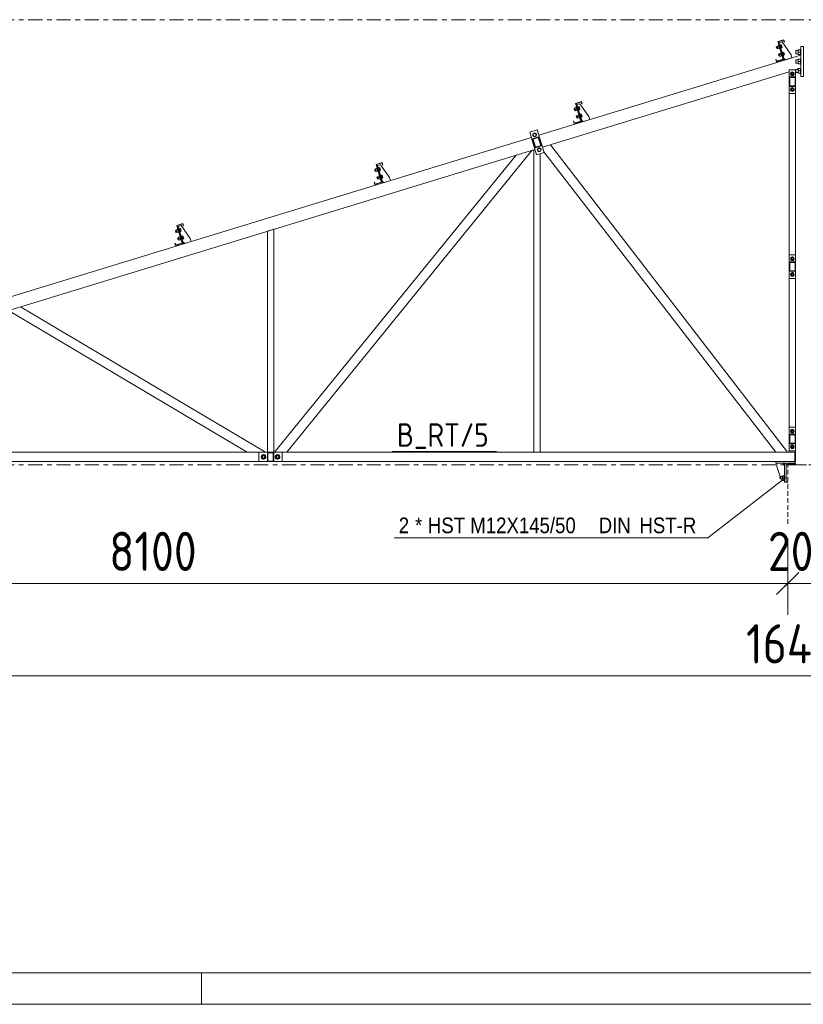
# Model space of a CAD drawing. Header units: millimetres. Extents: x 581 to 1768, y 561 to 1400.
# Tile 29 of 91: x 985 to 1085, y 561 to 687. Entities that reach past the tile are written whole.
import ezdxf

# ---------------------------------------------------------------- set-up
doc = ezdxf.new("R2010")
doc.units = ezdxf.units.MM
doc.header["$LTSCALE"] = 0.6
for name, pattern in [('VERDECKT2', [1.5, 1, -0.5]), ('XKITLINE00', [0]), ('XKITLINE03', [6, 3, -1, 1, -1])]:
    doc.linetypes.add(name, pattern=pattern)
for name, color, linetype, lineweight in [('Bolt', 7, 'Continuous', 0), ('BoltMark', 3, 'Continuous', 0), ('DrawingSheet', 5, 'Continuous', 0), ('Part', 2, 'Continuous', 0), ('PartMark', 3, 'Continuous', 0), ('S-GRID', 1, 'Continuous', 0), ('Z-DIMENSIONS', 1, 'Continuous', 0)]:
    doc.layers.add(name, color=color, linetype=linetype, lineweight=lineweight)
doc.styles.add('ARIAL', font='ARIAL.TTF')
doc.styles.add('ISOCPEUR', font='ISOCPEUR.TTF')

msp = doc.modelspace()

# ---------------------------------------------------------------- linework, layer by layer
at = {"layer": 'Bolt', "color": 3, "linetype": 'XKITLINE00', "lineweight": 0}
for p, q in [((1081.53, 683.19), (1081.65, 683.22)), ((1081.53, 683.19), (1081.54, 683.17)), ((1081.54, 683.17), (1081.6, 682.96)), ((1081.55, 683.2), (1081.65, 683.23)), ((1081.55, 683.2), (1081.65, 683.23)), ((1081.55, 683.2), (1081.56, 683.18)), ((1081.55, 683.2), (1081.56, 683.18)), ((1081.56, 683.18), (1081.62, 682.97)), ((1081.56, 683.18), (1081.62, 682.97)), ((1081.6, 682.96), (1081.72, 682.99)), ((1081.62, 682.97), (1081.72, 683)), ((1081.62, 682.97), (1081.72, 683)), ((1081.63, 683.29), (1081.82, 683.35)), ((1081.63, 683.29), (1081.82, 683.35)), ((1081.63, 683.29), (1081.82, 683.35)), ((1081.63, 683.29), (1081.74, 682.93)), ((1081.63, 683.29), (1081.74, 682.93)), ((1081.63, 683.29), (1081.74, 682.93)), ((1081.68, 683.11), (1081.87, 683.17)), ((1081.68, 683.11), (1081.87, 683.17)), ((1081.68, 683.11), (1081.87, 683.17)), ((1081.74, 682.93), (1081.93, 682.99)), ((1081.74, 682.93), (1081.93, 682.99)), ((1081.74, 682.93), (1081.93, 682.99)), ((1081.8, 683.4), (1081.85, 683.41)), ((1081.8, 683.4), (1081.85, 683.41)), ((1081.8, 683.4), (1081.85, 683.41)), ((1081.8, 683.4), (1081.94, 682.94)), ((1081.8, 683.4), (1081.94, 682.94)), ((1081.8, 683.4), (1081.94, 682.94)), ((1081.89, 683.42), (1081.94, 683.44)), ((1081.92, 682.33), (1082.11, 682.39)), ((1081.92, 682.34), (1082.11, 682.39)), ((1081.92, 682.34), (1082.11, 682.39)), ((1081.92, 682.34), (1082.03, 681.97)), ((1081.92, 682.34), (1082.03, 681.97)), ((1081.92, 682.33), (1082.03, 681.97)), ((1081.93, 683.31), (1081.93, 683.31)), ((1081.94, 683.44), (1082.08, 682.98)), ((1081.94, 682.94), (1081.99, 682.95)), ((1081.94, 682.94), (1081.99, 682.95)), ((1081.94, 682.94), (1081.99, 682.95)), ((1081.95, 683.38), (1082.1, 683.43)), ((1081.99, 683.45), (1082.03, 683.47)), ((1082, 683.08), (1082, 683.08)), ((1082.01, 683.21), (1082.15, 683.25)), ((1082.03, 683.47), (1082.17, 683.01)), ((1082.03, 682.97), (1082.08, 682.98)), ((1082.05, 683.41), (1082.19, 683.45)), ((1082.06, 683.04), (1082.2, 683.08)), ((1082.1, 683.43), (1082.2, 683.08)), ((1082.1, 683.24), (1082.25, 683.28)), ((1082.1, 682.44), (1082.14, 682.46)), ((1082.1, 682.44), (1082.14, 682.46)), ((1082.1, 682.44), (1082.14, 682.45)), ((1082.1, 682.44), (1082.24, 681.98)), ((1082.1, 682.44), (1082.24, 681.98)), ((1082.1, 682.44), (1082.24, 681.98)), ((1082.13, 682.99), (1082.17, 683.01)), ((1082.16, 683.06), (1082.3, 683.11)), ((1082.18, 682.47), (1082.23, 682.48)), ((1082.19, 683.45), (1082.3, 683.11)), ((1082.22, 682.35), (1082.22, 682.35)), ((1082.23, 682.48), (1082.37, 682.02)), ((1082.25, 682.43), (1082.39, 682.47)), ((1082.28, 682.5), (1082.33, 682.51)), ((1082.3, 682.25), (1082.44, 682.3)), ((1082.33, 682.51), (1082.47, 682.05)), ((1082.34, 682.45), (1082.49, 682.5)), ((1082.39, 682.47), (1082.5, 682.13)), ((1082.4, 682.28), (1082.54, 682.32)), ((1082.49, 682.5), (1082.59, 682.15)), ((1084.05, 682.71), (1084.05, 682.31)), ((1084.05, 682.71), (1084.31, 682.71)), ((1084.05, 682.31), (1084.31, 682.31)), ((1084.31, 682.81), (1084.31, 682.21)), ((1084.31, 682.81), (1084.63, 682.81)), ((1084.31, 682.51), (1084.63, 682.51)), ((1084.63, 682.88), (1084.63, 682.14)), ((1084.63, 682.88), (1084.69, 682.88)), ((1081.83, 682.23), (1081.94, 682.27)), ((1081.83, 682.23), (1081.83, 682.22)), ((1081.83, 682.22), (1081.9, 682)), ((1081.84, 682.24), (1081.94, 682.27)), ((1081.84, 682.24), (1081.94, 682.27)), ((1081.84, 682.24), (1081.85, 682.22)), ((1081.84, 682.24), (1081.85, 682.22)), ((1081.85, 682.22), (1081.91, 682.01)), ((1081.85, 682.22), (1081.91, 682.01)), ((1081.9, 682), (1082.01, 682.04)), ((1081.91, 682.01), (1082.01, 682.04)), ((1081.91, 682.01), (1082.01, 682.04)), ((1081.97, 682.15), (1082.17, 682.21)), ((1081.97, 682.15), (1082.17, 682.21)), ((1081.98, 682.15), (1082.17, 682.21)), ((1082.03, 681.97), (1082.22, 682.03)), ((1082.03, 681.97), (1082.22, 682.03)), ((1082.03, 681.97), (1082.22, 682.03)), ((1082.24, 681.98), (1082.28, 682)), ((1082.24, 681.98), (1082.28, 682)), ((1082.24, 681.98), (1082.28, 682)), ((1082.32, 682.01), (1082.37, 682.02)), ((1082.35, 682.08), (1082.5, 682.13)), ((1082.42, 682.04), (1082.47, 682.05)), ((1082.45, 682.11), (1082.59, 682.15)), ((1084.05, 681.51), (1084.05, 681.11)), ((1084.05, 681.51), (1084.31, 681.51)), ((1084.05, 681.11), (1084.31, 681.11)), ((1084.31, 682.21), (1084.63, 682.21)), ((1084.31, 681.61), (1084.31, 681.01)), ((1084.31, 681.61), (1084.63, 681.61)), ((1084.31, 681.31), (1084.63, 681.31)), ((1084.63, 682.14), (1084.69, 682.14)), ((1084.63, 681.68), (1084.63, 680.94)), ((1084.63, 681.68), (1084.69, 681.68)), ((1083.59, 679.96), (1083.4, 679.85)), ((1083.4, 679.85), (1083.4, 679.63)), ((1083.78, 679.85), (1083.59, 679.96)), ((1083.78, 679.63), (1083.78, 679.85)), ((1084.05, 680.31), (1084.05, 679.91)), ((1084.05, 680.31), (1084.31, 680.31)), ((1084.05, 679.91), (1084.31, 679.91)), ((1084.31, 681.01), (1084.63, 681.01)), ((1084.31, 680.41), (1084.31, 679.81)), ((1084.31, 680.41), (1084.63, 680.41)), ((1084.31, 680.11), (1084.63, 680.11)), ((1084.31, 679.81), (1084.63, 679.81)), ((1084.63, 680.94), (1084.69, 680.94)), ((1084.63, 680.48), (1084.63, 679.74)), ((1084.63, 680.48), (1084.69, 680.48)), ((1083.4, 679.63), (1083.59, 679.52)), ((1083.59, 679.52), (1083.78, 679.63)), ((1084.63, 679.74), (1084.69, 679.74)), ((1083.59, 677.96), (1083.4, 677.85)), ((1083.4, 677.85), (1083.4, 677.63)), ((1083.4, 677.63), (1083.59, 677.52)), ((1083.78, 677.85), (1083.59, 677.96)), ((1083.59, 677.52), (1083.78, 677.63)), ((1083.78, 677.63), (1083.78, 677.85)), ((1055.71, 675.29), (1055.83, 675.33)), ((1055.71, 675.29), (1055.72, 675.28)), ((1055.72, 675.28), (1055.78, 675.06)), ((1055.73, 675.3), (1055.83, 675.33)), ((1055.73, 675.3), (1055.83, 675.33)), ((1055.73, 675.3), (1055.74, 675.29)), ((1055.73, 675.3), (1055.74, 675.29)), ((1055.74, 675.29), (1055.8, 675.07)), ((1055.74, 675.29), (1055.8, 675.07)), ((1055.78, 675.06), (1055.9, 675.1)), ((1055.8, 675.07), (1055.9, 675.1)), ((1055.8, 675.07), (1055.9, 675.1)), ((1055.81, 675.4), (1056, 675.46)), ((1055.81, 675.4), (1056, 675.46)), ((1055.81, 675.4), (1056, 675.45)), ((1055.81, 675.4), (1055.92, 675.03)), ((1055.81, 675.4), (1055.92, 675.03)), ((1055.81, 675.4), (1055.92, 675.03)), ((1055.86, 675.22), (1056.05, 675.28)), ((1055.86, 675.22), (1056.05, 675.28)), ((1055.86, 675.21), (1056.05, 675.27)), ((1055.92, 675.03), (1056.11, 675.09)), ((1055.92, 675.03), (1056.11, 675.09)), ((1055.92, 675.03), (1056.11, 675.09)), ((1055.98, 675.5), (1056.03, 675.52)), ((1055.98, 675.5), (1056.03, 675.52)), ((1055.98, 675.5), (1056.03, 675.52)), ((1055.98, 675.5), (1056.12, 675.04)), ((1055.98, 675.5), (1056.12, 675.05)), ((1055.98, 675.5), (1056.12, 675.05)), ((1056.07, 675.53), (1056.12, 675.55)), ((1056.11, 675.41), (1056.11, 675.41)), ((1056.12, 675.55), (1056.26, 675.09)), ((1056.12, 675.04), (1056.17, 675.06)), ((1056.12, 675.05), (1056.17, 675.06)), ((1056.12, 675.05), (1056.17, 675.06)), ((1056.13, 675.49), (1056.28, 675.53)), ((1056.17, 675.56), (1056.21, 675.57)), ((1056.18, 675.18), (1056.18, 675.18)), ((1056.19, 675.32), (1056.33, 675.36)), ((1056.21, 675.57), (1056.35, 675.11)), ((1056.21, 675.07), (1056.26, 675.09)), ((1056.23, 675.52), (1056.37, 675.56)), ((1056.24, 675.14), (1056.38, 675.19)), ((1056.28, 675.53), (1056.38, 675.19)), ((1056.28, 675.34), (1056.43, 675.39)), ((1056.31, 675.1), (1056.35, 675.11)), ((1056.34, 675.17), (1056.48, 675.21)), ((1056.37, 675.56), (1056.48, 675.21)), ((1056.01, 674.34), (1056.12, 674.37)), ((1056.01, 674.34), (1056.01, 674.32)), ((1056.01, 674.32), (1056.08, 674.11)), ((1056.02, 674.35), (1056.12, 674.37)), ((1056.02, 674.35), (1056.12, 674.37)), ((1056.02, 674.35), (1056.03, 674.33)), ((1056.02, 674.35), (1056.03, 674.33)), ((1056.03, 674.33), (1056.09, 674.12)), ((1056.03, 674.33), (1056.09, 674.12)), ((1056.08, 674.11), (1056.19, 674.14)), ((1056.09, 674.12), (1056.19, 674.15)), ((1056.09, 674.12), (1056.19, 674.15)), ((1056.1, 674.44), (1056.29, 674.5)), ((1056.1, 674.44), (1056.29, 674.5)), ((1056.1, 674.44), (1056.29, 674.5)), ((1056.1, 674.44), (1056.21, 674.08)), ((1056.1, 674.44), (1056.21, 674.08)), ((1056.1, 674.44), (1056.21, 674.08)), ((1056.15, 674.26), (1056.35, 674.32)), ((1056.15, 674.26), (1056.35, 674.32)), ((1056.16, 674.26), (1056.35, 674.32)), ((1056.21, 674.08), (1056.4, 674.14)), ((1056.21, 674.08), (1056.4, 674.14)), ((1056.21, 674.08), (1056.4, 674.13)), ((1056.28, 674.55), (1056.32, 674.56)), ((1056.28, 674.55), (1056.32, 674.56)), ((1056.28, 674.55), (1056.32, 674.56)), ((1056.28, 674.55), (1056.42, 674.09)), ((1056.28, 674.55), (1056.42, 674.09)), ((1056.28, 674.55), (1056.42, 674.09)), ((1056.36, 674.57), (1056.41, 674.59)), ((1056.4, 674.46), (1056.4, 674.46)), ((1056.41, 674.59), (1056.55, 674.13)), ((1056.42, 674.09), (1056.46, 674.1)), ((1056.42, 674.09), (1056.46, 674.1)), ((1056.42, 674.09), (1056.46, 674.1)), ((1056.43, 674.53), (1056.57, 674.58)), ((1056.46, 674.6), (1056.51, 674.62)), ((1056.48, 674.36), (1056.62, 674.4)), ((1056.5, 674.12), (1056.55, 674.13)), ((1056.51, 674.62), (1056.65, 674.16)), ((1056.52, 674.56), (1056.67, 674.6)), ((1056.53, 674.19), (1056.68, 674.23)), ((1056.57, 674.58), (1056.68, 674.23)), ((1056.58, 674.39), (1056.72, 674.43)), ((1056.6, 674.14), (1056.65, 674.16)), ((1056.63, 674.21), (1056.77, 674.26)), ((1056.67, 674.6), (1056.77, 674.26)), ((1050.5, 671.9), (1050.54, 672.1)), ((1050.65, 671.76), (1050.5, 671.9)), ((1050.54, 672.1), (1050.74, 672.16)), ((1050.85, 671.82), (1050.65, 671.76)), ((1050.74, 672.16), (1050.89, 672.02)), ((1050.89, 672.02), (1050.85, 671.82)), ((1051.08, 669.99), (1051.13, 670.19)), ((1051.23, 669.85), (1051.08, 669.99)), ((1051.13, 670.19), (1051.33, 670.25)), ((1051.43, 669.91), (1051.23, 669.85)), ((1051.33, 670.25), (1051.48, 670.11)), ((1051.48, 670.11), (1051.43, 669.91)), ((1030.28, 667.52), (1030.39, 667.55)), ((1030.28, 667.52), (1030.28, 667.5)), ((1030.28, 667.5), (1030.35, 667.29)), ((1030.29, 667.52), (1030.39, 667.55)), ((1030.29, 667.52), (1030.39, 667.55)), ((1030.29, 667.52), (1030.3, 667.51)), ((1030.29, 667.52), (1030.3, 667.51)), ((1030.3, 667.51), (1030.36, 667.3)), ((1030.3, 667.51), (1030.36, 667.3)), ((1030.35, 667.29), (1030.46, 667.32)), ((1030.36, 667.3), (1030.46, 667.32)), ((1030.36, 667.3), (1030.46, 667.32)), ((1030.37, 667.62), (1030.56, 667.68)), ((1030.37, 667.62), (1030.56, 667.68)), ((1030.37, 667.62), (1030.56, 667.68)), ((1030.37, 667.62), (1030.48, 667.26)), ((1030.37, 667.62), (1030.48, 667.26)), ((1030.37, 667.62), (1030.48, 667.26)), ((1030.42, 667.44), (1030.62, 667.5)), ((1030.42, 667.44), (1030.62, 667.5)), ((1030.43, 667.44), (1030.62, 667.5)), ((1030.48, 667.26), (1030.67, 667.32)), ((1030.48, 667.26), (1030.67, 667.32)), ((1030.48, 667.26), (1030.67, 667.31)), ((1030.55, 667.73), (1030.59, 667.74)), ((1030.55, 667.73), (1030.59, 667.74)), ((1030.55, 667.73), (1030.59, 667.74)), ((1030.55, 667.73), (1030.69, 667.27)), ((1030.55, 667.73), (1030.69, 667.27)), ((1030.55, 667.73), (1030.69, 667.27)), ((1030.63, 667.75), (1030.68, 667.77)), ((1030.67, 667.64), (1030.67, 667.64)), ((1030.68, 667.77), (1030.82, 667.31)), ((1030.69, 667.27), (1030.73, 667.28)), ((1030.69, 667.27), (1030.73, 667.28)), ((1030.69, 667.27), (1030.73, 667.28)), ((1030.7, 667.71), (1030.84, 667.75)), ((1030.73, 667.78), (1030.78, 667.8)), ((1030.74, 667.41), (1030.74, 667.41)), ((1030.75, 667.54), (1030.89, 667.58)), ((1030.77, 667.29), (1030.82, 667.31)), ((1030.78, 667.8), (1030.92, 667.34)), ((1030.79, 667.74), (1030.94, 667.78)), ((1030.8, 667.37), (1030.95, 667.41)), ((1030.84, 667.75), (1030.95, 667.41)), ((1030.85, 667.57), (1030.99, 667.61)), ((1030.87, 667.32), (1030.92, 667.34)), ((1030.9, 667.39), (1031.04, 667.44)), ((1030.94, 667.78), (1031.04, 667.44)), ((1030.57, 666.56), (1030.68, 666.6)), ((1030.57, 666.56), (1030.57, 666.55)), ((1030.57, 666.55), (1030.64, 666.33)), ((1030.59, 666.57), (1030.68, 666.6)), ((1030.59, 666.57), (1030.68, 666.6)), ((1030.59, 666.57), (1030.59, 666.55)), ((1030.59, 666.57), (1030.59, 666.55)), ((1030.59, 666.55), (1030.66, 666.34)), ((1030.59, 666.55), (1030.66, 666.34)), ((1030.64, 666.33), (1030.75, 666.37)), ((1030.66, 666.66), (1030.85, 666.72)), ((1030.66, 666.66), (1030.85, 666.72)), ((1030.66, 666.66), (1030.85, 666.72)), ((1030.66, 666.66), (1030.77, 666.3)), ((1030.66, 666.66), (1030.77, 666.3)), ((1030.66, 666.66), (1030.77, 666.3)), ((1030.66, 666.34), (1030.75, 666.37)), ((1030.66, 666.34), (1030.75, 666.37)), ((1030.72, 666.48), (1030.91, 666.54)), ((1030.72, 666.48), (1030.91, 666.54)), ((1030.72, 666.48), (1030.91, 666.54)), ((1030.77, 666.3), (1030.96, 666.36)), ((1030.77, 666.3), (1030.96, 666.36)), ((1030.77, 666.3), (1030.96, 666.36)), ((1030.84, 666.77), (1030.89, 666.79)), ((1030.84, 666.77), (1030.89, 666.79)), ((1030.84, 666.77), (1030.89, 666.78)), ((1030.84, 666.77), (1030.98, 666.31)), ((1030.84, 666.77), (1030.98, 666.31)), ((1030.84, 666.77), (1030.98, 666.31)), ((1030.92, 666.8), (1030.97, 666.81)), ((1030.96, 666.68), (1030.96, 666.68)), ((1030.97, 666.81), (1031.11, 666.35)), ((1030.98, 666.31), (1031.03, 666.33)), ((1030.98, 666.31), (1031.03, 666.33)), ((1030.98, 666.31), (1031.03, 666.32)), ((1030.99, 666.75), (1031.13, 666.8)), ((1031.02, 666.82), (1031.07, 666.84)), ((1031.04, 666.58), (1031.19, 666.63)), ((1031.06, 666.34), (1031.11, 666.35)), ((1031.07, 666.84), (1031.21, 666.38)), ((1031.09, 666.78), (1031.23, 666.83)), ((1031.09, 666.41), (1031.24, 666.45)), ((1031.13, 666.8), (1031.24, 666.45)), ((1031.14, 666.61), (1031.28, 666.65)), ((1031.16, 666.37), (1031.21, 666.38)), ((1031.19, 666.44), (1031.33, 666.48)), ((1031.23, 666.83), (1031.33, 666.48)), ((1004.84, 659.74), (1004.95, 659.78)), ((1004.84, 659.74), (1004.84, 659.73)), ((1004.84, 659.73), (1004.91, 659.51)), ((1004.86, 659.75), (1004.95, 659.78)), ((1004.86, 659.75), (1004.95, 659.78)), ((1004.86, 659.75), (1004.86, 659.73)), ((1004.86, 659.75), (1004.86, 659.73)), ((1004.86, 659.73), (1004.93, 659.52)), ((1004.86, 659.73), (1004.93, 659.52)), ((1004.93, 659.84), (1005.12, 659.9)), ((1004.93, 659.84), (1005.12, 659.9)), ((1004.93, 659.84), (1005.12, 659.9)), ((1004.93, 659.84), (1005.04, 659.48)), ((1004.93, 659.84), (1005.04, 659.48)), ((1004.93, 659.84), (1005.04, 659.48)), ((1004.99, 659.66), (1005.18, 659.72)), ((1004.99, 659.66), (1005.18, 659.72)), ((1004.99, 659.66), (1005.18, 659.72)), ((1005.11, 659.95), (1005.16, 659.96)), ((1005.11, 659.95), (1005.16, 659.96)), ((1005.11, 659.95), (1005.16, 659.96)), ((1005.11, 659.95), (1005.25, 659.49)), ((1005.11, 659.95), (1005.25, 659.49)), ((1005.11, 659.95), (1005.25, 659.49)), ((1005.19, 659.98), (1005.24, 659.99)), ((1005.23, 659.86), (1005.23, 659.86)), ((1005.24, 659.99), (1005.38, 659.53)), ((1005.26, 659.93), (1005.4, 659.98)), ((1005.29, 660), (1005.34, 660.02)), ((1005.31, 659.76), (1005.46, 659.81)), ((1005.34, 660.02), (1005.48, 659.56)), ((1005.36, 659.96), (1005.5, 660.01)), ((1005.4, 659.98), (1005.51, 659.63)), ((1005.41, 659.79), (1005.55, 659.83)), ((1005.5, 660.01), (1005.6, 659.66)), ((1004.91, 659.51), (1005.02, 659.55)), ((1004.93, 659.52), (1005.02, 659.55)), ((1004.93, 659.52), (1005.02, 659.55)), ((1005.04, 659.48), (1005.23, 659.54)), ((1005.04, 659.48), (1005.23, 659.54)), ((1005.04, 659.48), (1005.23, 659.54)), ((1005.13, 658.78), (1005.24, 658.82)), ((1005.13, 658.78), (1005.13, 658.77)), ((1005.13, 658.77), (1005.2, 658.55)), ((1005.15, 658.79), (1005.24, 658.82)), ((1005.15, 658.79), (1005.24, 658.82)), ((1005.15, 658.79), (1005.15, 658.78)), ((1005.15, 658.79), (1005.15, 658.78)), ((1005.15, 658.78), (1005.22, 658.56)), ((1005.15, 658.78), (1005.22, 658.56)), ((1005.2, 658.55), (1005.31, 658.59)), ((1005.22, 658.89), (1005.41, 658.95)), ((1005.22, 658.89), (1005.41, 658.95)), ((1005.22, 658.89), (1005.42, 658.94)), ((1005.22, 658.89), (1005.34, 658.52)), ((1005.22, 658.89), (1005.33, 658.52)), ((1005.22, 658.89), (1005.33, 658.52)), ((1005.22, 658.56), (1005.31, 658.59)), ((1005.22, 658.56), (1005.31, 658.59)), ((1005.25, 659.49), (1005.3, 659.51)), ((1005.25, 659.49), (1005.3, 659.51)), ((1005.25, 659.49), (1005.3, 659.5)), ((1005.28, 658.7), (1005.47, 658.76)), ((1005.28, 658.71), (1005.47, 658.76)), ((1005.28, 658.71), (1005.47, 658.76)), ((1005.3, 659.63), (1005.3, 659.63)), ((1005.33, 659.52), (1005.38, 659.53)), ((1005.33, 658.52), (1005.53, 658.58)), ((1005.33, 658.52), (1005.53, 658.58)), ((1005.34, 658.52), (1005.53, 658.58)), ((1005.36, 659.59), (1005.51, 659.63)), ((1005.4, 658.99), (1005.45, 659.01)), ((1005.4, 658.99), (1005.45, 659.01)), ((1005.4, 658.99), (1005.45, 659.01)), ((1005.4, 658.99), (1005.54, 658.53)), ((1005.4, 658.99), (1005.54, 658.54)), ((1005.4, 658.99), (1005.54, 658.54)), ((1005.43, 659.55), (1005.48, 659.56)), ((1005.46, 659.62), (1005.6, 659.66)), ((1005.49, 659.02), (1005.53, 659.04)), ((1005.52, 658.9), (1005.52, 658.9)), ((1005.53, 659.04), (1005.67, 658.58)), ((1005.54, 658.53), (1005.59, 658.55)), ((1005.54, 658.54), (1005.59, 658.55)), ((1005.54, 658.54), (1005.59, 658.55)), ((1005.55, 658.98), (1005.7, 659.02)), ((1005.58, 659.05), (1005.63, 659.06)), ((1005.6, 658.81), (1005.75, 658.85)), ((1005.63, 659.06), (1005.77, 658.6)), ((1005.63, 658.56), (1005.67, 658.58)), ((1005.65, 659.01), (1005.79, 659.05)), ((1005.66, 658.63), (1005.8, 658.68)), ((1005.7, 659.02), (1005.8, 658.68)), ((1005.7, 658.83), (1005.84, 658.88)), ((1005.72, 658.59), (1005.77, 658.6)), ((1005.75, 658.66), (1005.9, 658.7)), ((1005.79, 659.05), (1005.9, 658.7)), ((1083.59, 656.36), (1083.4, 656.25)), ((1083.4, 656.25), (1083.4, 656.03)), ((1083.4, 656.03), (1083.59, 655.92)), ((1083.78, 656.25), (1083.59, 656.36)), ((1083.59, 655.92), (1083.78, 656.03)), ((1083.78, 656.03), (1083.78, 656.25)), ((1083.59, 654.36), (1083.4, 654.25)), ((1083.4, 654.25), (1083.4, 654.03)), ((1083.4, 654.03), (1083.59, 653.92)), ((1083.78, 654.25), (1083.59, 654.36)), ((1083.59, 653.92), (1083.78, 654.03)), ((1083.78, 654.03), (1083.78, 654.25)), ((1083.59, 634.36), (1083.4, 634.25)), ((1083.4, 634.25), (1083.4, 634.03)), ((1083.4, 634.03), (1083.59, 633.92)), ((1083.78, 634.25), (1083.59, 634.36)), ((1083.59, 633.92), (1083.78, 634.03)), ((1083.78, 634.03), (1083.78, 634.25)), ((1083.59, 632.36), (1083.4, 632.25)), ((1083.4, 632.25), (1083.4, 632.03)), ((1083.78, 632.25), (1083.59, 632.36)), ((1083.78, 632.03), (1083.78, 632.25)), ((1015.95, 631.09), (1015.81, 630.85)), ((1015.81, 630.85), (1015.95, 630.61)), ((1016.22, 631.09), (1015.95, 631.09)), ((1016.36, 630.85), (1016.22, 631.09)), ((1016.22, 630.61), (1016.36, 630.85)), ((1017.75, 631.09), (1017.61, 630.85)), ((1017.61, 630.85), (1017.75, 630.61)), ((1018.02, 631.09), (1017.75, 631.09)), ((1018.16, 630.85), (1018.02, 631.09)), ((1018.02, 630.61), (1018.16, 630.85)), ((1083.4, 632.03), (1083.59, 631.92)), ((1083.59, 631.92), (1083.78, 632.03)), ((1015.95, 630.61), (1016.22, 630.61)), ((1017.75, 630.61), (1018.02, 630.61)), ((1082.01, 628.37), (1082.01, 628.13)), ((1082.01, 628.37), (1082.33, 628.37)), ((1082.33, 628.07), (1082.33, 628.43)), ((1082.33, 628.43), (1082.54, 628.43)), ((1082.54, 628.49), (1082.54, 628.01)), ((1082.54, 628.49), (1082.59, 628.49)), ((1082.01, 628.13), (1082.33, 628.13)), ((1082.33, 628.25), (1082.54, 628.25)), ((1082.33, 628.07), (1082.54, 628.07)), ((1082.54, 628.01), (1082.59, 628.01))]:
    msp.add_line(p, q, dxfattribs=at)
for centre, radius, start, end in [((1083.59, 679.74), 0.24, 120, 300), ((1083.59, 679.74), 0.24, 300, 120), ((1083.59, 679.74), 0.12, 120, 300), ((1083.59, 679.74), 0.12, 300, 120), ((1083.59, 677.74), 0.24, 120, 300), ((1083.59, 677.74), 0.24, 300, 120), ((1083.59, 677.74), 0.12, 120, 300), ((1083.59, 677.74), 0.12, 300, 120), ((1050.69, 671.96), 0.24, 17, 197), ((1050.69, 671.96), 0.24, 197, 17), ((1051.28, 670.05), 0.24, 17, 197), ((1051.28, 670.05), 0.24, 197, 17), ((1083.59, 656.14), 0.24, 120, 300), ((1083.59, 656.14), 0.24, 300, 120), ((1083.59, 656.14), 0.12, 120, 300), ((1083.59, 656.14), 0.12, 300, 120), ((1083.59, 654.14), 0.24, 120, 300), ((1083.59, 654.14), 0.24, 300, 120), ((1083.59, 654.14), 0.12, 120, 300), ((1083.59, 654.14), 0.12, 300, 120), ((1083.59, 634.14), 0.24, 120, 300), ((1083.59, 634.14), 0.24, 300, 120), ((1083.59, 634.14), 0.12, 120, 300), ((1083.59, 634.14), 0.12, 300, 120), ((1083.59, 632.14), 0.24, 120, 300), ((1083.59, 632.14), 0.24, 300, 120), ((1083.59, 632.14), 0.12, 120, 300), ((1083.59, 632.14), 0.12, 300, 120), ((1016.09, 630.85), 0.3, 30, 210), ((1016.09, 630.85), 0.3, 210, 30), ((1016.09, 630.85), 0.16, 30, 210), ((1016.09, 630.85), 0.16, 210, 30), ((1017.89, 630.85), 0.3, 30, 210), ((1017.89, 630.85), 0.3, 210, 30), ((1017.89, 630.85), 0.16, 30, 210), ((1017.89, 630.85), 0.16, 210, 30)]:
    msp.add_arc(centre, radius, start, end, dxfattribs=at)
at = {"layer": 'BoltMark', "color": 4, "linetype": 'XKITLINE00', "lineweight": 0}
for p in [(1082.79, 628.25), (1032.75, 620.52)]:
    msp.add_line(p, (1072.81, 620.52), dxfattribs=at)
at = {"layer": 'DrawingSheet', "color": 3, "linetype": 'XKITLINE00', "lineweight": 0}
msp.add_line((585.18, 565), (1764.18, 565), dxfattribs=at)
at = {"layer": 'DrawingSheet', "color": 2, "linetype": 'XKITLINE00', "lineweight": 0}
for p, q in [((1008.18, 561), (1008.18, 565)), ((581.18, 561), (1768.18, 561))]:
    msp.add_line(p, q, dxfattribs=at)
at = {"layer": 'Part', "color": 2, "linetype": 'XKITLINE00', "lineweight": 0}
for p, q in [((1081.72, 683.85), (1082.5, 684.09)), ((1082.41, 681.6), (1081.72, 683.85)), ((1082.47, 684.04), (1081.77, 683.83)), ((1082.46, 681.57), (1081.77, 683.83)), ((1081.81, 683.67), (1081.91, 683.7)), ((1082.49, 681.47), (1081.81, 683.67)), ((1081.91, 683.7), (1082.29, 683.82)), ((1082.58, 681.5), (1081.91, 683.7)), ((1082.29, 683.82), (1083.42, 682.18)), ((1082.55, 683.79), (1082.47, 684.04)), ((1082.5, 684.09), (1082.59, 683.81)), ((1082.59, 683.81), (1082.55, 683.79)), ((1084.99, 683.21), (1084.69, 683.21)), ((1084.69, 683.21), (1084.69, 679.41)), ((1084.99, 683.21), (1084.99, 679.41)), ((1051.23, 671.92), (1084.69, 682.14)), ((1081.47, 681.58), (1081.51, 681.59)), ((1081.56, 681.29), (1081.47, 681.58)), ((1081.51, 681.59), (1081.58, 681.34)), ((1082.46, 681.57), (1081.56, 681.29)), ((1081.58, 681.34), (1082.41, 681.6)), ((1082.49, 681.47), (1082.58, 681.5)), ((1082.77, 681.56), (1082.52, 681.69)), ((1083.54, 681.8), (1082.77, 681.56)), ((1083.42, 682.18), (1083.54, 681.8)), ((1051.7, 670.39), (1083.19, 680.01)), ((1083.19, 679.34), (1083.19, 680.24)), ((1083.19, 680.24), (1083.99, 680.24)), ((1083.91, 680.24), (1084.69, 680.47)), ((1083.91, 680.24), (1083.99, 680.26)), ((1083.99, 680.24), (1083.99, 680.26)), ((1083.99, 679.34), (1083.99, 680.24)), ((1083.19, 678.14), (1083.19, 679.34)), ((1083.19, 679.34), (1083.99, 679.34)), ((1083.25, 679.28), (1083.25, 678.2)), ((1083.93, 679.28), (1083.25, 679.28)), ((1083.93, 678.2), (1083.93, 679.28)), ((1083.99, 679.34), (1083.99, 678.14)), ((1084.99, 679.41), (1084.69, 679.41)), ((1083.99, 678.14), (1083.19, 678.14)), ((1083.19, 677.24), (1083.19, 678.14)), ((1083.25, 678.2), (1083.93, 678.2)), ((1083.99, 677.24), (1083.99, 678.14)), ((1055.9, 675.96), (1056.68, 676.2)), ((1056.65, 676.15), (1055.95, 675.93)), ((1056.73, 675.9), (1056.65, 676.15)), ((1056.68, 676.2), (1056.77, 675.91)), ((1083.19, 656.64), (1083.19, 677.24)), ((1083.19, 677.24), (1083.99, 677.24)), ((1083.99, 656.64), (1083.99, 677.24)), ((1056.59, 673.7), (1055.9, 675.96)), ((1056.64, 673.68), (1055.95, 675.93)), ((1055.99, 675.78), (1056.09, 675.81)), ((1056.67, 673.58), (1055.99, 675.78)), ((1056.09, 675.81), (1056.47, 675.93)), ((1056.76, 673.61), (1056.09, 675.81)), ((1056.47, 675.93), (1057.6, 674.28)), ((1056.77, 675.91), (1056.73, 675.9)), ((1055.65, 673.69), (1055.69, 673.7)), ((1055.74, 673.4), (1055.65, 673.69)), ((1055.69, 673.7), (1055.76, 673.45)), ((1056.64, 673.68), (1055.74, 673.4)), ((1055.76, 673.45), (1056.59, 673.7)), ((1056.67, 673.58), (1056.76, 673.61)), ((1056.95, 673.67), (1056.7, 673.8)), ((1057.72, 673.9), (1056.95, 673.67)), ((1057.6, 674.28), (1057.72, 673.9)), ((1050.07, 672.29), (1051.03, 672.59)), ((1050.07, 672.29), (1050.95, 669.42)), ((1051.03, 672.59), (1051.9, 669.72)), ((983.23, 651.13), (1050.27, 671.62)), ((1050.43, 671.46), (1051.19, 671.7)), ((1050.78, 670.31), (1050.43, 671.46)), ((1051.15, 671.62), (1050.5, 671.42)), ((1050.5, 671.42), (1050.82, 670.39)), ((1051.47, 670.59), (1051.15, 671.62)), ((1051.19, 671.7), (1051.54, 670.55)), ((983.7, 649.6), (1050.74, 670.09)), ((1019.05, 631.45), (1050.35, 669.97)), ((1050.74, 670.09), (1050.59, 670.05)), ((1050.59, 670.05), (1050.59, 631.45)), ((1051.54, 670.55), (1050.78, 670.31)), ((1050.82, 670.39), (1051.47, 670.59)), ((1081.47, 631.45), (1051.88, 669.78)), ((1082.98, 631.45), (1052.7, 670.69)), ((1017.5, 631.45), (1048.29, 669.34)), ((1050.95, 669.42), (1051.9, 669.72)), ((1051.39, 669.56), (1051.39, 631.45)), ((1030.46, 668.18), (1031.24, 668.42)), ((1031.15, 665.93), (1030.46, 668.18)), ((1031.22, 668.37), (1030.51, 668.16)), ((1031.2, 665.9), (1030.51, 668.16)), ((1030.56, 668), (1030.65, 668.03)), ((1031.23, 665.8), (1030.56, 668)), ((1030.65, 668.03), (1031.03, 668.15)), ((1031.32, 665.83), (1030.65, 668.03)), ((1031.03, 668.15), (1032.16, 666.51)), ((1031.29, 668.12), (1031.22, 668.37)), ((1031.24, 668.42), (1031.33, 668.13)), ((1031.33, 668.13), (1031.29, 668.12)), ((1031.52, 665.89), (1031.27, 666.02)), ((1032.28, 666.12), (1031.52, 665.89)), ((1032.16, 666.51), (1032.28, 666.12)), ((1030.21, 665.91), (1030.25, 665.92)), ((1030.3, 665.62), (1030.21, 665.91)), ((1030.25, 665.92), (1030.33, 665.67)), ((1031.2, 665.9), (1030.3, 665.62)), ((1030.33, 665.67), (1031.15, 665.93)), ((1031.23, 665.8), (1031.32, 665.83)), ((1005.02, 660.4), (1005.81, 660.64)), ((1005.71, 658.15), (1005.02, 660.4)), ((1005.78, 660.59), (1005.07, 660.38)), ((1005.76, 658.12), (1005.07, 660.38)), ((1005.12, 660.23), (1005.21, 660.25)), ((1005.79, 658.03), (1005.12, 660.23)), ((1005.21, 660.25), (1005.6, 660.37)), ((1005.89, 658.06), (1005.21, 660.25)), ((1005.6, 660.37), (1006.73, 658.73)), ((1005.85, 660.35), (1005.78, 660.59)), ((1005.81, 660.64), (1005.89, 660.36)), ((1005.89, 660.36), (1005.85, 660.35)), ((1017.39, 659.9), (1016.59, 659.65)), ((1017.39, 631.45), (1017.39, 659.9)), ((1006.73, 658.73), (1006.84, 658.35)), ((1016.59, 659.65), (1016.59, 631.45)), ((1004.77, 658.13), (1004.81, 658.15)), ((1004.86, 657.85), (1004.77, 658.13)), ((1004.81, 658.15), (1004.89, 657.9)), ((1005.76, 658.12), (1004.86, 657.85)), ((1004.89, 657.9), (1005.71, 658.15)), ((1005.79, 658.03), (1005.89, 658.06)), ((1006.08, 658.11), (1005.83, 658.25)), ((1006.84, 658.35), (1006.08, 658.11)), ((1083.19, 655.74), (1083.19, 656.64)), ((1083.19, 656.64), (1083.99, 656.64)), ((1083.99, 655.74), (1083.99, 656.64)), ((1083.19, 654.54), (1083.19, 655.74)), ((1083.19, 655.74), (1083.99, 655.74)), ((1083.25, 655.68), (1083.25, 654.6)), ((1083.93, 655.68), (1083.25, 655.68)), ((1083.93, 654.6), (1083.93, 655.68)), ((1083.99, 655.74), (1083.99, 654.54)), ((1083.99, 654.54), (1083.19, 654.54)), ((1083.19, 653.64), (1083.19, 654.54)), ((1083.19, 634.64), (1083.19, 653.64)), ((1083.19, 653.64), (1083.99, 653.64)), ((1083.25, 654.6), (1083.93, 654.6)), ((1083.99, 653.64), (1083.99, 654.54)), ((1083.99, 634.64), (1083.99, 653.64)), ((985.07, 650.02), (1016.35, 631.45)), ((983.76, 649.4), (1014, 631.45)), ((1083.19, 633.74), (1083.19, 634.64)), ((1083.19, 634.64), (1083.99, 634.64)), ((1083.99, 633.74), (1083.99, 634.64)), ((1083.19, 632.54), (1083.19, 633.74)), ((1083.19, 633.74), (1083.99, 633.74)), ((1083.25, 633.68), (1083.25, 632.6)), ((1083.93, 633.68), (1083.25, 633.68)), ((1083.93, 632.6), (1083.93, 633.68)), ((1083.99, 633.74), (1083.99, 632.54)), ((1083.99, 632.54), (1083.19, 632.54)), ((1083.19, 631.64), (1083.19, 632.54)), ((1083.25, 632.6), (1083.93, 632.6)), ((1083.99, 631.64), (1083.99, 632.54)), ((924.35, 631.45), (1015.49, 631.45)), ((1015.49, 631.45), (1016.59, 631.45)), ((1015.49, 630.25), (1015.49, 631.45)), ((1016.59, 630.25), (1016.59, 631.45)), ((1016.59, 631.45), (1017.39, 631.45)), ((1016.65, 631.39), (1016.65, 630.31)), ((1017.33, 631.39), (1016.65, 631.39)), ((1017.33, 630.31), (1017.33, 631.39)), ((1017.39, 631.45), (1018.49, 631.45)), ((1017.39, 631.45), (1017.39, 630.25)), ((1018.49, 631.45), (1083.89, 631.45)), ((1018.49, 630.25), (1018.49, 631.45)), ((1051.39, 631.45), (1050.59, 631.45)), ((1083.19, 631.45), (1083.19, 631.64)), ((1083.19, 631.64), (1083.99, 631.64)), ((1083.19, 631.45), (1083.99, 631.45)), ((1083.89, 630.25), (1083.89, 631.45)), ((1083.89, 630.25), (1083.89, 631.45)), ((1083.89, 631.45), (1083.99, 631.45)), ((1083.99, 631.45), (1083.99, 631.64)), ((1083.99, 630.25), (1083.99, 631.45)), ((920.42, 630.25), (1015.49, 630.25)), ((1015.49, 630.25), (1016.59, 630.25)), ((1017.39, 630.25), (1016.59, 630.25)), ((1016.65, 630.31), (1017.33, 630.31)), ((1017.39, 630.25), (1018.49, 630.25)), ((1018.49, 630.25), (1081.49, 630.25)), ((1081.49, 630.25), (1081.49, 630.05)), ((1081.49, 630.25), (1083.89, 630.25)), ((1081.49, 630.05), (1082.59, 630.05)), ((1081.59, 629.65), (1081.59, 630.05)), ((1082.19, 627.85), (1081.59, 629.65)), ((1082.59, 629.85), (1082.39, 630.05)), ((1082.59, 627.65), (1082.59, 630.05)), ((1082.59, 630.05), (1082.79, 630.05)), ((1082.79, 627.65), (1082.79, 630.05)), ((1082.79, 630.05), (1083.09, 630.05)), ((1082.79, 627.65), (1082.79, 629.85)), ((1082.79, 629.85), (1082.99, 629.85)), ((1083.99, 629.95), (1082.99, 629.95)), ((1082.99, 629.85), (1082.99, 629.95)), ((1083.99, 629.85), (1082.99, 629.85)), ((1083.99, 630.05), (1083.09, 630.05)), ((1083.09, 630.05), (1083.09, 629.95)), ((1083.89, 630.25), (1083.89, 630.05)), ((1083.89, 630.25), (1083.99, 630.25)), ((1083.99, 629.95), (1083.99, 630.05)), ((1083.99, 629.85), (1083.99, 629.95)), ((1082.59, 627.85), (1082.19, 627.85)), ((1082.59, 627.65), (1082.79, 627.65)), ((1082.99, 627.65), (1082.79, 627.65))]:
    msp.add_line(p, q, dxfattribs=at)
at = {"layer": 'Part', "color": 4, "linetype": 'VERDECKT2', "lineweight": 0}
for p, q in [((1082.99, 622.3), (1082.99, 629.85)), ((1082.99, 629.85), (1086.99, 629.85))]:
    msp.add_line(p, q, dxfattribs=at)
at = {"layer": 'PartMark', "color": 1, "linetype": 'XKITLINE00', "lineweight": 0}
msp.add_line((1032.52, 631.55), (1045.84, 631.55), dxfattribs=at)
at = {"layer": 'S-GRID', "color": 1, "linetype": 'XKITLINE03', "lineweight": 0}
for p, q in [((896.07, 686.65), (1271.3, 686.65)), ((896.07, 629.85), (1271.3, 629.85))]:
    msp.add_line(p, q, dxfattribs=at)
at = {"layer": 'Z-DIMENSIONS', "color": 7, "linetype": 'XKITLINE00', "lineweight": 0}
for p, q in [((1082.99, 620.43), (1082.99, 610.7)), ((1084.4, 616.12), (1081.57, 613.29)), ((920.99, 614.7), (1082.99, 614.7)), ((1083.59, 615.3), (1081.57, 613.29)), ((1082.99, 615.3), (1082.99, 610.7)), ((1082.99, 614.7), (1086.99, 614.7)), ((920.99, 602.9), (1248.99, 602.9))]:
    msp.add_line(p, q, dxfattribs=at)
at = {"layer": 'Z-DIMENSIONS', "color": 3}
msp.add_point((1082.99, 614.7), dxfattribs=at)
msp.add_point((1082.99, 614.7), dxfattribs=at)

# ---------------------------------------------------------------- texts
at = {"layer": 'BoltMark', "color": 4, "style": 'ARIAL', "width": 0.85}
for s, p in [('*', (1035.43, 621.12)), ('HST M12X145/50', (1037.07, 621.12)), ('2', (1033.35, 621.12)), ('DIN', (1058.87, 621.12)), ('HST-R', (1064.07, 621.12))]:
    msp.add_text(s, height=2, dxfattribs=at).set_placement(p)
at = {"layer": 'PartMark', "color": 1, "style": 'ISOCPEUR', "width": 0.85}
msp.add_text('B_RT/5', height=3, dxfattribs=at).set_placement((1033.12, 632.15))
at = {"layer": 'Z-DIMENSIONS', "color": 3, "style": 'ISOCPEUR', "width": 0.85}
for s, p in [('8100', (996.4, 616.3)), ('200', (1080.47, 616.3)), ('16400', (1077.68, 604.5))]:
    msp.add_text(s, height=5, dxfattribs=at).set_placement(p)

doc.saveas('drawing.dxf')
